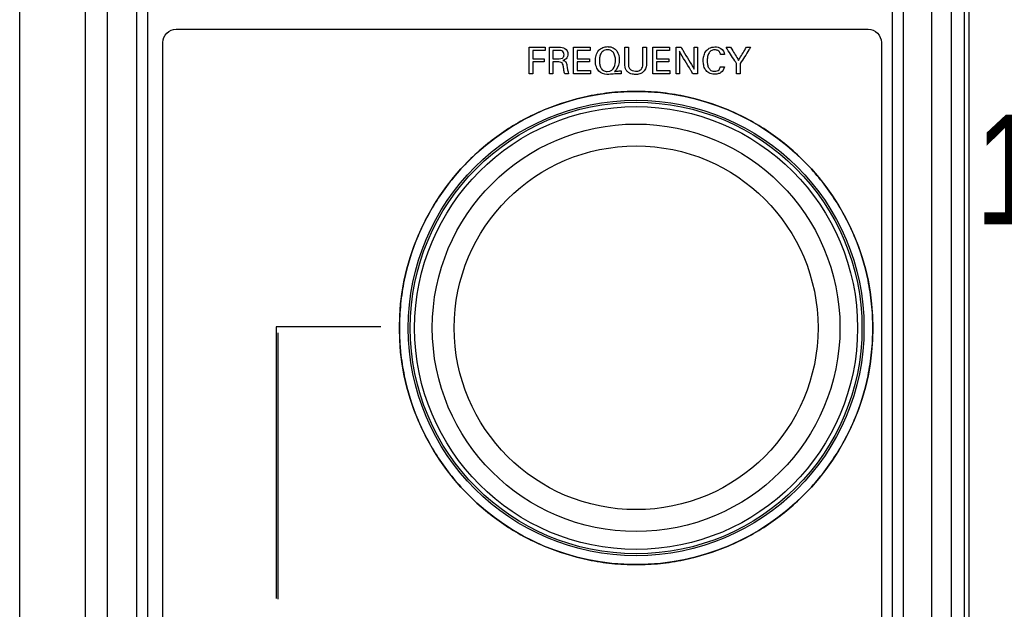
# Model space of a CAD drawing. Header units: inches. Extents: x 0 to 34, y 0 to 22.
# Tile 33 of 86: x 11.1 to 12.2, y 10.8 to 11.5. Entities that reach past the tile are written whole.
import ezdxf

# ---------------------------------------------------------------- set-up
doc = ezdxf.new("R2010")
doc.units = ezdxf.units.IN
doc.header["$LTSCALE"] = 1.87
doc.header["$MEASUREMENT"] = 0
doc.layers.get('0').update_dxf_attribs({"linetype": 'CONTINUOUS'})
doc.layers.add('DATUMCURVES', color=7, linetype='CONTINUOUS')
doc.layers.add('DIMENSIONS', color=7, linetype='CONTINUOUS')
doc.styles.get("Standard").update_dxf_attribs({"font": 'txt', "width": 0.8})
doc.dimstyles.new('DIMSTYLE_1', dxfattribs={"dimtxt": 0.125, "dimasz": 0.1875, "dimexe": 0.18, "dimexo": 0.0625, "dimgap": 0.09, "dimtad": 0, "dimtih": 1, "dimtoh": 1, "dimdec": 3, "dimlfac": 2, "dimzin": 4, "dimdsep": 46, "dimtxsty": 'STANDARD', "dimblk": '_FILLED', "dimblk1": '_FILLED', "dimblk2": '_FILLED', "dimcen": 0.09, "dimadec": 0, "dimazin": 0, "dimtp": 0.01, "dimtm": 0.01, "dimtfac": 1, "dimtdec": 3, "dimtofl": 0, "dimtmove": 0, "dimatfit": 3, "dimldrblk": '_FILLED', "dimfxl": 1, "dimtolj": 1, "dimtzin": 4, "dimarcsym": 0})

# ---------------------------------------------------------------- blocks, each defined once
blk = doc.blocks.new('_FILLED')
at = {"color": 0, "linetype": 'BYBLOCK'}
blk.add_solid([(0, 0), (-1, 0.1667), (-1, -0.1667)], dxfattribs=at)
blk = doc.blocks.new('*D0')
at = {"layer": 'DIMENSIONS', "color": 2, "linetype": 'CONTINUOUS'}
for p, q in [((12.0939, 14.0742), (13.0496, 14.0673)), ((12.9246, 14.0682), (12.9057, 11.446)), ((12.885, 8.5738), (12.9039, 11.196)), ((12.1302, 8.5793), (13.01, 8.5729))]:
    blk.add_line(p, q, dxfattribs=at)
at = {"layer": 'DIMENSIONS', "color": 2, "linetype": 'CONTINUOUS', "xscale": 0.1875, "yscale": 0.1875, "zscale": 0.1875}
for p, rotation in [((12.9246, 14.0682), 89.586465), ((12.885, 8.5738), 269.586465)]:
    blk.add_blockref('_FILLED', p, dxfattribs=dict(at, rotation=rotation))
at = {"layer": 'DIMENSIONS', "color": 2, "linetype": 'CONTINUOUS', "width": 0.8}
for s, p in [('[', (12.8673, 11.2585)), (']', (13.5673, 11.2585)), ('10.989', (12.1423, 11.2585)), ('279.12', (12.9673, 11.2585))]:
    blk.add_text(s, height=0.125, dxfattribs=at).set_placement(p)

msp = doc.modelspace()

# ---------------------------------------------------------------- linework, layer by layer
at = {"color": 7, "linetype": 'CONTINUOUS'}
for p, q in [((12.12983, 9.84004), (12.12983, 13.97616)), ((12.1349, 13.97616), (12.1349, 8.63753)), ((12.09223, 13.09067), (12.09223, 9.89966)), ((12.11469, 13.09075), (12.11469, 9.89966)), ((11.05214, 9.77466), (11.05214, 13.05858)), ((11.15193, 13.05614), (11.15193, 9.89966)), ((11.12698, 13.03114), (11.12698, 9.89966)), ((12.0603, 9.92016), (12.0603, 12.98266)), ((12.0478, 9.93266), (12.0478, 12.97016)), ((11.1853, 12.55766), (11.1853, 9.92016)), ((11.1978, 12.54516), (11.1978, 9.93266))]:
    msp.add_line(p, q, dxfattribs=at)
for centre, radius in [((11.7553, 11.14016), 0.27), ((11.7553, 11.14016), 0.2599), ((11.7553, 11.14016), 0.25763), ((11.7553, 11.14016), 0.25263), ((11.7553, 11.14041), 0.2325), ((11.7553, 11.14041), 0.2075)]:
    msp.add_circle(centre, radius, dxfattribs=at)
at = {"layer": 'DATUMCURVES', "color": 40, "linetype": 'CONTINUOUS'}
for points, knots in [([(12.0478, 9.93266, -0.08195), (12.0478, 10.09086, -0.08195), (12.0478, 11.10336, -0.08195), (12.0478, 12.11586, -0.08195), (12.0478, 12.97015, -0.08195)], [0, 0, 0, 0, 0.15625, 1, 1, 1, 1]), ([(11.1978, 12.54515, -0.08195), (11.1978, 12.40909, -0.08195), (11.1978, 11.53825, -0.08195), (11.1978, 10.66742, -0.08195), (11.1978, 9.93266, -0.08195)], [0, 0, 0, 0, 0.15625, 1, 1, 1, 1]), ([(11.21556, 11.46604, -0.08195), (11.21556, 11.46986, -0.08195), (11.21878, 11.47781, -0.08195), (11.22673, 11.48104, -0.08195), (11.23056, 11.48104, -0.08195)], [0, 0, 0, 0, 0.5000115, 1, 1, 1, 1]), ([(11.23056, 11.48104, -0.08195), (11.27168, 11.48104, -0.08195), (11.53482, 11.48104, -0.08195), (11.79797, 11.48104, -0.08195), (12.02, 11.48104, -0.08195)], [0, 0, 0, 0, 0.15625, 1, 1, 1, 1]), ([(12.02, 11.48104, -0.08195), (12.02383, 11.48104, -0.08195), (12.03178, 11.47781, -0.08195), (12.035, 11.46986, -0.08195), (12.035, 11.46604, -0.08195)], [0, 0, 0, 0, 0.5000371, 1, 1, 1, 1]), ([(11.21556, 9.96711, -0.08195), (11.21556, 10.04518, -0.08195), (11.21556, 10.54482, -0.08195), (11.21556, 11.04446, -0.08195), (11.21556, 11.46604, -0.08195)], [0, 0, 0, 0, 0.15625, 1, 1, 1, 1]), ([(11.63328, 11.46047, -0.08195), (11.63422, 11.46047, -0.08195), (11.64026, 11.46047, -0.08195), (11.64629, 11.46047, -0.08195), (11.65138, 11.46047, -0.08195)], [0, 0, 0, 0, 0.15625, 1, 1, 1, 1]), ([(11.63328, 11.4301, -0.08195), (11.63328, 11.43168, -0.08195), (11.63328, 11.4418, -0.08195), (11.63328, 11.45192, -0.08195), (11.63328, 11.46047, -0.08195)], [0, 0, 0, 0, 0.15625, 1, 1, 1, 1]), ([(11.65138, 11.45689, -0.08195), (11.65066, 11.45689, -0.08195), (11.64606, 11.45689, -0.08195), (11.64146, 11.45689, -0.08195), (11.63758, 11.45689, -0.08195)], [0, 0, 0, 0, 0.15625, 1, 1, 1, 1]), ([(11.63758, 11.45689, -0.08195), (11.63758, 11.4564, -0.08195), (11.63758, 11.45324, -0.08195), (11.63758, 11.45009, -0.08195), (11.63758, 11.44743, -0.08195)], [0, 0, 0, 0, 0.15625, 1, 1, 1, 1]), ([(11.65138, 11.46047, -0.08195), (11.65138, 11.46028, -0.08195), (11.65138, 11.45909, -0.08195), (11.65138, 11.4579, -0.08195), (11.65138, 11.45689, -0.08195)], [0, 0, 0, 0, 0.15625, 1, 1, 1, 1]), ([(11.6563, 11.46047, -0.08195), (11.65686, 11.46047, -0.08195), (11.66048, 11.46047, -0.08195), (11.6641, 11.46047, -0.08195), (11.66716, 11.46047, -0.08195)], [0, 0, 0, 0, 0.15625, 1, 1, 1, 1]), ([(11.6563, 11.4301, -0.08195), (11.6563, 11.43168, -0.08195), (11.6563, 11.4418, -0.08195), (11.6563, 11.45192, -0.08195), (11.6563, 11.46047, -0.08195)], [0, 0, 0, 0, 0.15625, 1, 1, 1, 1]), ([(11.66703, 11.45693, -0.08195), (11.66668, 11.45693, -0.08195), (11.66447, 11.45693, -0.08195), (11.66225, 11.45693, -0.08195), (11.66038, 11.45693, -0.08195)], [0, 0, 0, 0, 0.15625, 1, 1, 1, 1]), ([(11.66038, 11.45693, -0.08195), (11.66038, 11.45644, -0.08195), (11.66038, 11.45325, -0.08195), (11.66038, 11.45007, -0.08195), (11.66038, 11.44738, -0.08195)], [0, 0, 0, 0, 0.15625, 1, 1, 1, 1]), ([(11.67308, 11.45201, -0.08195), (11.67308, 11.45366, -0.08195), (11.67139, 11.45691, -0.08195), (11.66826, 11.45693, -0.08195), (11.66703, 11.45693, -0.08195)], [0, 0, 0, 0, 0.5704721, 1, 1, 1, 1]), ([(11.66716, 11.46047, -0.08195), (11.66953, 11.46047, -0.08195), (11.67474, 11.46023, -0.08195), (11.67854, 11.45328, -0.08195), (11.67618, 11.44743, -0.08195), (11.6731, 11.44585, -0.08195), (11.67178, 11.44549, -0.08195)], [0, 0, 0, 0, 0.2961704, 0.5890688, 0.8301716, 1, 1, 1, 1]), ([(11.68395, 11.46047, -0.08195), (11.68494, 11.46047, -0.08195), (11.69129, 11.46047, -0.08195), (11.69765, 11.46047, -0.08195), (11.703, 11.46047, -0.08195)], [0, 0, 0, 0, 0.15625, 1, 1, 1, 1]), ([(11.68395, 11.4301, -0.08195), (11.68395, 11.43168, -0.08195), (11.68395, 11.4418, -0.08195), (11.68395, 11.45192, -0.08195), (11.68395, 11.46047, -0.08195)], [0, 0, 0, 0, 0.15625, 1, 1, 1, 1]), ([(11.703, 11.45689, -0.08195), (11.70223, 11.45689, -0.08195), (11.69728, 11.45689, -0.08195), (11.69233, 11.45689, -0.08195), (11.68815, 11.45689, -0.08195)], [0, 0, 0, 0, 0.15625, 1, 1, 1, 1]), ([(11.68815, 11.45689, -0.08195), (11.68815, 11.4564, -0.08195), (11.68815, 11.45324, -0.08195), (11.68815, 11.45009, -0.08195), (11.68815, 11.44743, -0.08195)], [0, 0, 0, 0, 0.15625, 1, 1, 1, 1]), ([(11.703, 11.46047, -0.08195), (11.703, 11.46028, -0.08195), (11.703, 11.45909, -0.08195), (11.703, 11.4579, -0.08195), (11.703, 11.45689, -0.08195)], [0, 0, 0, 0, 0.15625, 1, 1, 1, 1]), ([(11.72199, 11.42946, -0.08195), (11.71866, 11.42946, -0.08195), (11.71303, 11.43155, -0.08195), (11.70939, 11.43845, -0.08195), (11.70867, 11.44475, -0.08195), (11.70929, 11.45137, -0.08195), (11.712, 11.45716, -0.08195), (11.71721, 11.46057, -0.08195), (11.72114, 11.46121, -0.08195), (11.72323, 11.46118, -0.08195), (11.72341, 11.46118, -0.08195)], [0, 0, 0, 0, 0.2117253, 0.3305902, 0.4800946, 0.608962, 0.7508106, 0.8687959, 0.9885898, 1, 1, 1, 1]), ([(11.73175, 11.44515, -0.08195), (11.73175, 11.44907, -0.08195), (11.73049, 11.45377, -0.08195), (11.72707, 11.45668, -0.08195), (11.72463, 11.45754, -0.08195), (11.72216, 11.45779, -0.08195), (11.71955, 11.4574, -0.08195), (11.71671, 11.45588, -0.08195), (11.7145, 11.45269, -0.08195), (11.71363, 11.44899, -0.08195), (11.71338, 11.44641, -0.08195), (11.71336, 11.4453, -0.08195), (11.71336, 11.44472, -0.08195), (11.71336, 11.44458, -0.08195)], [0, 0, 0, 0, 0.2013286, 0.3019929, 0.3523251, 0.4026572, 0.4746137, 0.5465702, 0.6904832, 0.8343963, 0.9063528, 0.9783093, 1, 1, 1, 1]), ([(11.72341, 11.46118, -0.08195), (11.72542, 11.46112, -0.08195), (11.72925, 11.46036, -0.08195), (11.73498, 11.45524, -0.08195), (11.73603, 11.44945, -0.08195), (11.73603, 11.44587, -0.08195)], [0, 0, 0, 0, 0.2684212, 0.5126915, 1, 1, 1, 1]), ([(11.74227, 11.44196, -0.08195), (11.74227, 11.44292, -0.08195), (11.74227, 11.44909, -0.08195), (11.74227, 11.45526, -0.08195), (11.74227, 11.46047, -0.08195)], [0, 0, 0, 0, 0.15625, 1, 1, 1, 1]), ([(11.74227, 11.46047, -0.08195), (11.74249, 11.46047, -0.08195), (11.74389, 11.46047, -0.08195), (11.74529, 11.46047, -0.08195), (11.74648, 11.46047, -0.08195)], [0, 0, 0, 0, 0.15625, 1, 1, 1, 1]), ([(11.74648, 11.46047, -0.08195), (11.74648, 11.45949, -0.08195), (11.74648, 11.45322, -0.08195), (11.74648, 11.44695, -0.08195), (11.74648, 11.44166, -0.08195)], [0, 0, 0, 0, 0.15625, 1, 1, 1, 1]), ([(11.76297, 11.44183, -0.08195), (11.76297, 11.4428, -0.08195), (11.76297, 11.44901, -0.08195), (11.76297, 11.45523, -0.08195), (11.76297, 11.46047, -0.08195)], [0, 0, 0, 0, 0.15625, 1, 1, 1, 1]), ([(11.76297, 11.46047, -0.08195), (11.76318, 11.46047, -0.08195), (11.76454, 11.46047, -0.08195), (11.7659, 11.46047, -0.08195), (11.76704, 11.46047, -0.08195)], [0, 0, 0, 0, 0.15625, 1, 1, 1, 1]), ([(11.76704, 11.46047, -0.08195), (11.76704, 11.45949, -0.08195), (11.76704, 11.45325, -0.08195), (11.76704, 11.44701, -0.08195), (11.76704, 11.44175, -0.08195)], [0, 0, 0, 0, 0.15625, 1, 1, 1, 1]), ([(11.77429, 11.46047, -0.08195), (11.77529, 11.46047, -0.08195), (11.78164, 11.46047, -0.08195), (11.78799, 11.46047, -0.08195), (11.79335, 11.46047, -0.08195)], [0, 0, 0, 0, 0.15625, 1, 1, 1, 1]), ([(11.77429, 11.4301, -0.08195), (11.77429, 11.43168, -0.08195), (11.77429, 11.4418, -0.08195), (11.77429, 11.45192, -0.08195), (11.77429, 11.46047, -0.08195)], [0, 0, 0, 0, 0.15625, 1, 1, 1, 1]), ([(11.79335, 11.45689, -0.08195), (11.79258, 11.45689, -0.08195), (11.78763, 11.45689, -0.08195), (11.78268, 11.45689, -0.08195), (11.7785, 11.45689, -0.08195)], [0, 0, 0, 0, 0.15625, 1, 1, 1, 1]), ([(11.7785, 11.45689, -0.08195), (11.7785, 11.4564, -0.08195), (11.7785, 11.45324, -0.08195), (11.7785, 11.45009, -0.08195), (11.7785, 11.44743, -0.08195)], [0, 0, 0, 0, 0.15625, 1, 1, 1, 1]), ([(11.79335, 11.46047, -0.08195), (11.79335, 11.46028, -0.08195), (11.79335, 11.45909, -0.08195), (11.79335, 11.4579, -0.08195), (11.79335, 11.45689, -0.08195)], [0, 0, 0, 0, 0.15625, 1, 1, 1, 1]), ([(11.8008, 11.46047, -0.08195), (11.80111, 11.46047, -0.08195), (11.80306, 11.46047, -0.08195), (11.80501, 11.46047, -0.08195), (11.80665, 11.46047, -0.08195)], [0, 0, 0, 0, 0.15625, 1, 1, 1, 1]), ([(11.8008, 11.4301, -0.08195), (11.8008, 11.43168, -0.08195), (11.8008, 11.4418, -0.08195), (11.8008, 11.45192, -0.08195), (11.8008, 11.46047, -0.08195)], [0, 0, 0, 0, 0.15625, 1, 1, 1, 1]), ([(11.82007, 11.4301, -0.08195), (11.81927, 11.43144, -0.08195), (11.81412, 11.44003, -0.08195), (11.80897, 11.44863, -0.08195), (11.80463, 11.45588, -0.08195)], [0, 0, 0, 0, 0.15625, 1, 1, 1, 1]), ([(11.80463, 11.45588, -0.08195), (11.80463, 11.45454, -0.08195), (11.80463, 11.44594, -0.08195), (11.80463, 11.43735, -0.08195), (11.80463, 11.4301, -0.08195)], [0, 0, 0, 0, 0.15625, 1, 1, 1, 1]), ([(11.80665, 11.46047, -0.08195), (11.80743, 11.45916, -0.08195), (11.8124, 11.45079, -0.08195), (11.81738, 11.44242, -0.08195), (11.82158, 11.43535, -0.08195)], [0, 0, 0, 0, 0.15625, 1, 1, 1, 1]), ([(11.82158, 11.43535, -0.08195), (11.82158, 11.43666, -0.08195), (11.82158, 11.44503, -0.08195), (11.82158, 11.4534, -0.08195), (11.82158, 11.46047, -0.08195)], [0, 0, 0, 0, 0.15625, 1, 1, 1, 1]), ([(11.82158, 11.46047, -0.08195), (11.82178, 11.46047, -0.08195), (11.82308, 11.46047, -0.08195), (11.82437, 11.46047, -0.08195), (11.82545, 11.46047, -0.08195)], [0, 0, 0, 0, 0.15625, 1, 1, 1, 1]), ([(11.82545, 11.46047, -0.08195), (11.82545, 11.45888, -0.08195), (11.82545, 11.44876, -0.08195), (11.82545, 11.43864, -0.08195), (11.82545, 11.4301, -0.08195)], [0, 0, 0, 0, 0.15625, 1, 1, 1, 1]), ([(11.83214, 11.44866, -0.08195), (11.83221, 11.44915, -0.08195), (11.83265, 11.45148, -0.08195), (11.8341, 11.45554, -0.08195), (11.83855, 11.46006, -0.08195), (11.84521, 11.46131, -0.08195), (11.85281, 11.46005, -0.08195), (11.85584, 11.45492, -0.08195), (11.85605, 11.45226, -0.08195)], [0, 0, 0, 0, 0.0430517, 0.2037645, 0.3679976, 0.5650604, 0.7690886, 1, 1, 1, 1]), ([(11.85154, 11.45226, -0.08195), (11.85148, 11.45269, -0.08195), (11.85127, 11.45376, -0.08195), (11.85042, 11.45553, -0.08195), (11.84877, 11.45683, -0.08195), (11.84682, 11.45743, -0.08195), (11.8448, 11.4576, -0.08195), (11.84258, 11.45734, -0.08195), (11.83988, 11.45611, -0.08195), (11.83763, 11.4532, -0.08195), (11.83655, 11.44915, -0.08195), (11.83628, 11.44513, -0.08195), (11.83643, 11.44253, -0.08195), (11.83662, 11.44132, -0.08195)], [0, 0, 0, 0, 0.0430366, 0.1083597, 0.1912053, 0.2441592, 0.3094429, 0.3923221, 0.464329, 0.5999038, 0.7414887, 0.8778031, 1, 1, 1, 1]), ([(11.86977, 11.44204, -0.08195), (11.86915, 11.443, -0.08195), (11.86519, 11.44914, -0.08195), (11.86124, 11.45528, -0.08195), (11.8579, 11.46047, -0.08195)], [0, 0, 0, 0, 0.15625, 1, 1, 1, 1]), ([(11.8579, 11.46047, -0.08195), (11.85818, 11.46047, -0.08195), (11.85991, 11.46047, -0.08195), (11.86165, 11.46047, -0.08195), (11.86312, 11.46047, -0.08195)], [0, 0, 0, 0, 0.15625, 1, 1, 1, 1]), ([(11.86312, 11.46047, -0.08195), (11.86359, 11.45969, -0.08195), (11.86657, 11.45473, -0.08195), (11.86956, 11.44977, -0.08195), (11.87208, 11.44558, -0.08195)], [0, 0, 0, 0, 0.15625, 1, 1, 1, 1]), ([(11.87208, 11.44558, -0.08195), (11.87255, 11.44635, -0.08195), (11.87558, 11.45132, -0.08195), (11.87861, 11.45628, -0.08195), (11.88117, 11.46047, -0.08195)], [0, 0, 0, 0, 0.15625, 1, 1, 1, 1]), ([(11.88588, 11.46047, -0.08195), (11.88526, 11.4595, -0.08195), (11.88131, 11.45328, -0.08195), (11.87735, 11.44707, -0.08195), (11.87402, 11.44183, -0.08195)], [0, 0, 0, 0, 0.15625, 1, 1, 1, 1]), ([(11.88117, 11.46047, -0.08195), (11.88141, 11.46047, -0.08195), (11.88298, 11.46047, -0.08195), (11.88455, 11.46047, -0.08195), (11.88588, 11.46047, -0.08195)], [0, 0, 0, 0, 0.15625, 1, 1, 1, 1]), ([(12.035, 11.46604, -0.08195), (12.035, 11.38797, -0.08195), (12.035, 10.88833, -0.08195), (12.035, 10.38868, -0.08195), (12.035, 9.96711, -0.08195)], [0, 0, 0, 0, 0.15625, 1, 1, 1, 1]), ([(11.63758, 11.44743, -0.08195), (11.63825, 11.44743, -0.08195), (11.64259, 11.44743, -0.08195), (11.64692, 11.44743, -0.08195), (11.65058, 11.44743, -0.08195)], [0, 0, 0, 0, 0.15625, 1, 1, 1, 1]), ([(11.65058, 11.44743, -0.08195), (11.65058, 11.44724, -0.08195), (11.65058, 11.44606, -0.08195), (11.65058, 11.44489, -0.08195), (11.65058, 11.44389, -0.08195)], [0, 0, 0, 0, 0.15625, 1, 1, 1, 1]), ([(11.66038, 11.44738, -0.08195), (11.66073, 11.44738, -0.08195), (11.66294, 11.44738, -0.08195), (11.66516, 11.44738, -0.08195), (11.66703, 11.44738, -0.08195)], [0, 0, 0, 0, 0.15625, 1, 1, 1, 1]), ([(11.66703, 11.44738, -0.08195), (11.66725, 11.44738, -0.08195), (11.66859, 11.44741, -0.08195), (11.67005, 11.44748, -0.08195), (11.67102, 11.44806, -0.08195)], [0, 0, 0, 0, 0.1624546, 1, 1, 1, 1]), ([(11.67102, 11.44806, -0.08195), (11.67122, 11.44817, -0.08195), (11.67247, 11.44905, -0.08195), (11.67308, 11.45073, -0.08195), (11.67308, 11.45201, -0.08195)], [0, 0, 0, 0, 0.1539474, 1, 1, 1, 1]), ([(11.67178, 11.44549, -0.08195), (11.67298, 11.44518, -0.08195), (11.67568, 11.44399, -0.08195), (11.67625, 11.44106, -0.08195), (11.67641, 11.43964, -0.08195)], [0, 0, 0, 0, 0.4634273, 1, 1, 1, 1]), ([(11.68815, 11.44743, -0.08195), (11.68889, 11.44743, -0.08195), (11.6936, 11.44743, -0.08195), (11.69831, 11.44743, -0.08195), (11.70229, 11.44743, -0.08195)], [0, 0, 0, 0, 0.15625, 1, 1, 1, 1]), ([(11.70229, 11.44743, -0.08195), (11.70229, 11.44724, -0.08195), (11.70229, 11.44606, -0.08195), (11.70229, 11.44489, -0.08195), (11.70229, 11.44389, -0.08195)], [0, 0, 0, 0, 0.15625, 1, 1, 1, 1]), ([(11.73603, 11.44587, -0.08195), (11.73603, 11.44497, -0.08195), (11.73588, 11.44021, -0.08195), (11.73357, 11.43523, -0.08195), (11.73053, 11.43283, -0.08195)], [0, 0, 0, 0, 0.1886376, 1, 1, 1, 1]), ([(11.7785, 11.44743, -0.08195), (11.77923, 11.44743, -0.08195), (11.78395, 11.44743, -0.08195), (11.78866, 11.44743, -0.08195), (11.79263, 11.44743, -0.08195)], [0, 0, 0, 0, 0.15625, 1, 1, 1, 1]), ([(11.79263, 11.44743, -0.08195), (11.79263, 11.44724, -0.08195), (11.79263, 11.44606, -0.08195), (11.79263, 11.44489, -0.08195), (11.79263, 11.44389, -0.08195)], [0, 0, 0, 0, 0.15625, 1, 1, 1, 1]), ([(11.85596, 11.43809, -0.08195), (11.85569, 11.43557, -0.08195), (11.85333, 11.43181, -0.08195), (11.84849, 11.42995, -0.08195), (11.84371, 11.42937, -0.08195), (11.83814, 11.43044, -0.08195), (11.83389, 11.43485, -0.08195), (11.83218, 11.4399, -0.08195), (11.83174, 11.44455, -0.08195), (11.83195, 11.44743, -0.08195), (11.83214, 11.44866, -0.08195)], [0, 0, 0, 0, 0.1828906, 0.2750455, 0.3695007, 0.5308288, 0.663292, 0.7918466, 0.9100603, 1, 1, 1, 1]), ([(11.85605, 11.45226, -0.08195), (11.85581, 11.45226, -0.08195), (11.85431, 11.45226, -0.08195), (11.85281, 11.45226, -0.08195), (11.85154, 11.45226, -0.08195)], [0, 0, 0, 0, 0.15625, 1, 1, 1, 1]), ([(11.65058, 11.44389, -0.08195), (11.6499, 11.44389, -0.08195), (11.64557, 11.44389, -0.08195), (11.64123, 11.44389, -0.08195), (11.63758, 11.44389, -0.08195)], [0, 0, 0, 0, 0.15625, 1, 1, 1, 1]), ([(11.63758, 11.44389, -0.08195), (11.63758, 11.44317, -0.08195), (11.63758, 11.43857, -0.08195), (11.63758, 11.43398, -0.08195), (11.63758, 11.4301, -0.08195)], [0, 0, 0, 0, 0.15625, 1, 1, 1, 1]), ([(11.66577, 11.44381, -0.08195), (11.66549, 11.44381, -0.08195), (11.66372, 11.44381, -0.08195), (11.66195, 11.44381, -0.08195), (11.66046, 11.44381, -0.08195)], [0, 0, 0, 0, 0.15625, 1, 1, 1, 1]), ([(11.66046, 11.44381, -0.08195), (11.66046, 11.44309, -0.08195), (11.66046, 11.43852, -0.08195), (11.66046, 11.43395, -0.08195), (11.66046, 11.4301, -0.08195)], [0, 0, 0, 0, 0.15625, 1, 1, 1, 1]), ([(11.6738, 11.4301, -0.08195), (11.67338, 11.43136, -0.08195), (11.67292, 11.4341, -0.08195), (11.67243, 11.43819, -0.08195), (11.67159, 11.44362, -0.08195), (11.66749, 11.44381, -0.08195), (11.66577, 11.44381, -0.08195)], [0, 0, 0, 0, 0.2205894, 0.4505813, 0.7139488, 1, 1, 1, 1]), ([(11.70229, 11.44389, -0.08195), (11.70155, 11.44389, -0.08195), (11.69684, 11.44389, -0.08195), (11.69213, 11.44389, -0.08195), (11.68815, 11.44389, -0.08195)], [0, 0, 0, 0, 0.15625, 1, 1, 1, 1]), ([(11.68815, 11.44389, -0.08195), (11.68815, 11.44337, -0.08195), (11.68815, 11.44, -0.08195), (11.68815, 11.43664, -0.08195), (11.68815, 11.4338, -0.08195)], [0, 0, 0, 0, 0.15625, 1, 1, 1, 1]), ([(11.68815, 11.4338, -0.08195), (11.68894, 11.4338, -0.08195), (11.69401, 11.4338, -0.08195), (11.69907, 11.4338, -0.08195), (11.70334, 11.4338, -0.08195)], [0, 0, 0, 0, 0.15625, 1, 1, 1, 1]), ([(11.70334, 11.4338, -0.08195), (11.70334, 11.43361, -0.08195), (11.70334, 11.43237, -0.08195), (11.70334, 11.43114, -0.08195), (11.70334, 11.4301, -0.08195)], [0, 0, 0, 0, 0.15625, 1, 1, 1, 1]), ([(11.71336, 11.44458, -0.08195), (11.71337, 11.44405, -0.08195), (11.71344, 11.44293, -0.08195), (11.71381, 11.44025, -0.08195), (11.71494, 11.43684, -0.08195), (11.71766, 11.43365, -0.08195), (11.7206, 11.43275, -0.08195), (11.72241, 11.43275, -0.08195)], [0, 0, 0, 0, 0.1025641, 0.2307692, 0.4871795, 0.7435897, 1, 1, 1, 1]), ([(11.73053, 11.43283, -0.08195), (11.73082, 11.43289, -0.08195), (11.7326, 11.43327, -0.08195), (11.73443, 11.43342, -0.08195), (11.73595, 11.43342, -0.08195)], [0, 0, 0, 0, 0.1651905, 1, 1, 1, 1]), ([(11.76704, 11.44175, -0.08195), (11.76704, 11.44057, -0.08195), (11.76692, 11.43859, -0.08195), (11.76602, 11.43584, -0.08195), (11.76454, 11.43342, -0.08195), (11.76226, 11.43136, -0.08195), (11.75951, 11.4301, -0.08195), (11.757, 11.42956, -0.08195), (11.75461, 11.42941, -0.08195), (11.75211, 11.42961, -0.08195), (11.74926, 11.43029, -0.08195), (11.74634, 11.43174, -0.08195), (11.74273, 11.43521, -0.08195), (11.74227, 11.43934, -0.08195), (11.74227, 11.44196, -0.08195)], [0, 0, 0, 0, 0.0890674, 0.1487613, 0.2170535, 0.3013004, 0.3768696, 0.4431281, 0.494542, 0.5574086, 0.6325273, 0.714189, 0.8019454, 1, 1, 1, 1]), ([(11.74648, 11.44166, -0.08195), (11.74648, 11.44096, -0.08195), (11.74655, 11.43908, -0.08195), (11.74713, 11.43717, -0.08195), (11.74783, 11.4362, -0.08195)], [0, 0, 0, 0, 0.3694126, 1, 1, 1, 1]), ([(11.74783, 11.4362, -0.08195), (11.74934, 11.43418, -0.08195), (11.75391, 11.43272, -0.08195), (11.75928, 11.43362, -0.08195), (11.76269, 11.43699, -0.08195), (11.76297, 11.44009, -0.08195), (11.76297, 11.44183, -0.08195)], [0, 0, 0, 0, 0.3579991, 0.5881742, 0.7519777, 1, 1, 1, 1]), ([(11.79263, 11.44389, -0.08195), (11.7919, 11.44389, -0.08195), (11.78718, 11.44389, -0.08195), (11.78247, 11.44389, -0.08195), (11.7785, 11.44389, -0.08195)], [0, 0, 0, 0, 0.15625, 1, 1, 1, 1]), ([(11.7785, 11.44389, -0.08195), (11.7785, 11.44337, -0.08195), (11.7785, 11.44, -0.08195), (11.7785, 11.43664, -0.08195), (11.7785, 11.4338, -0.08195)], [0, 0, 0, 0, 0.15625, 1, 1, 1, 1]), ([(11.7785, 11.4338, -0.08195), (11.77929, 11.4338, -0.08195), (11.78435, 11.4338, -0.08195), (11.78941, 11.4338, -0.08195), (11.79368, 11.4338, -0.08195)], [0, 0, 0, 0, 0.15625, 1, 1, 1, 1]), ([(11.79368, 11.4338, -0.08195), (11.79368, 11.43361, -0.08195), (11.79368, 11.43237, -0.08195), (11.79368, 11.43114, -0.08195), (11.79368, 11.4301, -0.08195)], [0, 0, 0, 0, 0.15625, 1, 1, 1, 1]), ([(11.83662, 11.44132, -0.08195), (11.83665, 11.44112, -0.08195), (11.83691, 11.43958, -0.08195), (11.83774, 11.43684, -0.08195), (11.84062, 11.43364, -0.08195), (11.84438, 11.4329, -0.08195), (11.84764, 11.43329, -0.08195), (11.84987, 11.43461, -0.08195), (11.85097, 11.43644, -0.08195), (11.85125, 11.4376, -0.08195), (11.85133, 11.43809, -0.08195)], [0, 0, 0, 0, 0.0281418, 0.2140097, 0.3886496, 0.5905683, 0.7144466, 0.8365874, 0.9323493, 1, 1, 1, 1]), ([(11.85133, 11.43809, -0.08195), (11.85157, 11.43809, -0.08195), (11.85312, 11.43809, -0.08195), (11.85466, 11.43809, -0.08195), (11.85596, 11.43809, -0.08195)], [0, 0, 0, 0, 0.15625, 1, 1, 1, 1]), ([(11.86977, 11.4301, -0.08195), (11.86977, 11.43072, -0.08195), (11.86977, 11.4347, -0.08195), (11.86977, 11.43868, -0.08195), (11.86977, 11.44204, -0.08195)], [0, 0, 0, 0, 0.15625, 1, 1, 1, 1]), ([(11.87402, 11.44183, -0.08195), (11.87402, 11.44122, -0.08195), (11.87402, 11.43731, -0.08195), (11.87402, 11.4334, -0.08195), (11.87402, 11.4301, -0.08195)], [0, 0, 0, 0, 0.15625, 1, 1, 1, 1]), ([(11.63758, 11.4301, -0.08195), (11.63735, 11.4301, -0.08195), (11.63592, 11.4301, -0.08195), (11.63449, 11.4301, -0.08195), (11.63328, 11.4301, -0.08195)], [0, 0, 0, 0, 0.15625, 1, 1, 1, 1]), ([(11.66046, 11.4301, -0.08195), (11.66025, 11.4301, -0.08195), (11.65886, 11.4301, -0.08195), (11.65747, 11.4301, -0.08195), (11.6563, 11.4301, -0.08195)], [0, 0, 0, 0, 0.15625, 1, 1, 1, 1]), ([(11.67831, 11.4301, -0.08195), (11.67807, 11.4301, -0.08195), (11.67657, 11.4301, -0.08195), (11.67507, 11.4301, -0.08195), (11.6738, 11.4301, -0.08195)], [0, 0, 0, 0, 0.15625, 1, 1, 1, 1]), ([(11.70334, 11.4301, -0.08195), (11.70233, 11.4301, -0.08195), (11.69587, 11.4301, -0.08195), (11.6894, 11.4301, -0.08195), (11.68395, 11.4301, -0.08195)], [0, 0, 0, 0, 0.15625, 1, 1, 1, 1]), ([(11.73313, 11.4301, -0.08195), (11.73237, 11.4301, -0.08195), (11.73049, 11.43005, -0.08195), (11.72756, 11.42993, -0.08195), (11.72461, 11.42961, -0.08195), (11.72277, 11.42946, -0.08195), (11.72199, 11.42946, -0.08195)], [0, 0, 0, 0, 0.2041502, 0.5052649, 0.7885886, 1, 1, 1, 1]), ([(11.73818, 11.4301, -0.08195), (11.73792, 11.4301, -0.08195), (11.73623, 11.4301, -0.08195), (11.73455, 11.4301, -0.08195), (11.73313, 11.4301, -0.08195)], [0, 0, 0, 0, 0.15625, 1, 1, 1, 1]), ([(11.79368, 11.4301, -0.08195), (11.79267, 11.4301, -0.08195), (11.78621, 11.4301, -0.08195), (11.77975, 11.4301, -0.08195), (11.77429, 11.4301, -0.08195)], [0, 0, 0, 0, 0.15625, 1, 1, 1, 1]), ([(11.80463, 11.4301, -0.08195), (11.80443, 11.4301, -0.08195), (11.80315, 11.4301, -0.08195), (11.80188, 11.4301, -0.08195), (11.8008, 11.4301, -0.08195)], [0, 0, 0, 0, 0.15625, 1, 1, 1, 1]), ([(11.82545, 11.4301, -0.08195), (11.82517, 11.4301, -0.08195), (11.82338, 11.4301, -0.08195), (11.82158, 11.4301, -0.08195), (11.82007, 11.4301, -0.08195)], [0, 0, 0, 0, 0.15625, 1, 1, 1, 1]), ([(11.87402, 11.4301, -0.08195), (11.8738, 11.4301, -0.08195), (11.87238, 11.4301, -0.08195), (11.87096, 11.4301, -0.08195), (11.86977, 11.4301, -0.08195)], [0, 0, 0, 0, 0.15625, 1, 1, 1, 1]), ([(11.75535, 11.41015, -0.08195), (11.74608, 11.41016, -0.08195), (11.72755, 11.40921, -0.08195), (11.69181, 11.40372, -0.08195), (11.6494, 11.39046, -0.08195), (11.60339, 11.3654, -0.08195), (11.57664, 11.34333, -0.08195), (11.56445, 11.33114, -0.08195)], [0, 0, 0, 0, 0.1252326, 0.2502631, 0.500324, 0.7503849, 1, 1, 1, 1]), ([(11.94625, 11.33103, -0.08195), (11.93403, 11.34326, -0.08195), (11.90725, 11.36538, -0.08195), (11.8612, 11.39046, -0.08195), (11.8188, 11.40372, -0.08195), (11.78308, 11.40921, -0.08195), (11.76459, 11.41015, -0.08195), (11.75535, 11.41015, -0.08195)], [0, 0, 0, 0, 0.2502563, 0.5002382, 0.7502201, 0.8752111, 1, 1, 1, 1]), ([(11.56445, 11.33114, -0.08195), (11.55221, 11.3189, -0.08195), (11.53008, 11.29212, -0.08195), (11.50499, 11.24606, -0.08195), (11.49173, 11.20365, -0.08195), (11.48624, 11.16792, -0.08195), (11.4853, 11.14941, -0.08195), (11.4853, 11.14016, -0.08195)], [0, 0, 0, 0, 0.2503423, 0.5002391, 0.7501358, 0.8750842, 1, 1, 1, 1]), ([(12.0253, 11.14015, -0.08195), (12.0253, 11.14941, -0.08195), (12.02435, 11.16792, -0.08195), (12.01887, 11.20365, -0.08195), (12.00561, 11.24606, -0.08195), (11.98054, 11.29208, -0.08195), (11.95845, 11.31883, -0.08195), (11.94625, 11.33103, -0.08195)], [0, 0, 0, 0, 0.1250343, 0.2500686, 0.5001372, 0.7502058, 1, 1, 1, 1]), ([(11.46397, 11.14151, -0.08195), (11.45776, 11.14151, -0.08195), (11.41804, 11.14151, -0.08195), (11.37831, 11.14151, -0.08195), (11.3448, 11.14151, -0.08195)], [0, 0, 0, 0, 0.15625, 1, 1, 1, 1]), ([(11.3448, 11.14151, -0.08195), (11.3448, 11.12536, -0.08195), (11.3448, 11.02199, -0.08195), (11.3448, 10.91862, -0.08195), (11.3448, 10.8314, -0.08195)], [0, 0, 0, 0, 0.15625, 1, 1, 1, 1]), ([(11.48546, 11.1309, -0.08195), (11.48566, 11.12474, -0.08195), (11.4867, 11.10941, -0.08195), (11.49173, 11.07666, -0.08195), (11.50499, 11.03425, -0.08195), (11.53007, 10.98821, -0.08195), (11.56322, 10.94807, -0.08195), (11.60336, 10.91492, -0.08195), (11.6494, 10.88984, -0.08195), (11.69181, 10.87658, -0.08195), (11.72754, 10.8711, -0.08195), (11.7553, 10.86968, -0.08195), (11.78307, 10.8711, -0.08195), (11.8188, 10.87658, -0.08195), (11.8612, 10.88984, -0.08195), (11.90724, 10.91492, -0.08195), (11.94738, 10.94807, -0.08195), (11.98053, 10.98821, -0.08195), (12.00561, 11.03425, -0.08195), (12.01887, 11.07666, -0.08195), (12.02435, 11.11238, -0.08195), (12.0253, 11.1309, -0.08195), (12.0253, 11.14015, -0.08195)], [0, 0, 0, 0, 0.0210541, 0.0526352, 0.1157974, 0.1789596, 0.2421218, 0.305284, 0.3684462, 0.4316084, 0.4631895, 0.4947706, 0.5263474, 0.5579243, 0.621078, 0.6842316, 0.7473853, 0.810539, 0.8736927, 0.9368463, 0.9684232, 1, 1, 1, 1])]:
    msp.add_open_spline(points, degree=3, knots=knots, dxfattribs=at)
for points in [[(11.72241, 11.43275, -0.08195), (11.73107, 11.43275, -0.08195), (11.73175, 11.442, -0.08195), (11.73175, 11.44515, -0.08195)], [(11.67641, 11.43964, -0.08195), (11.67679, 11.43642, -0.08195), (11.67723, 11.43316, -0.08195), (11.67831, 11.4301, -0.08195)], [(11.73595, 11.43342, -0.08195), (11.73669, 11.43342, -0.08195), (11.73744, 11.43342, -0.08195), (11.73818, 11.43342, -0.08195)], [(11.73818, 11.43342, -0.08195), (11.73818, 11.43231, -0.08195), (11.73818, 11.4312, -0.08195), (11.73818, 11.4301, -0.08195)], [(11.34645, 11.13446, -0.08195), (11.34645, 11.03318, -0.08195), (11.34645, 10.9319, -0.08195), (11.34645, 10.83061, -0.08195)], [(11.4853, 11.14016, -0.08195), (11.4853, 11.13707, -0.08195), (11.48535, 11.13398, -0.08195), (11.48546, 11.1309, -0.08195)]]:
    msp.add_open_spline(points, degree=3, dxfattribs=at)

# ---------------------------------------------------------------- dimensions: what is measured, and where the dimension line sits
at = {"layer": 'DIMENSIONS', "color": 2, "linetype": 'CONTINUOUS'}
dim = msp.add_linear_dim(base=(12.92462, 14.06821), p1=(12.13025, 8.57928), p2=(12.09386, 14.07421), angle=89.58647, dimstyle='DIMSTYLE_1', dxfattribs=at)
dim.commit()
dim.dimension.update_dxf_attribs({"geometry": '*D0', "text_midpoint": (12.90479, 11.32102), "dimtype": 160})

doc.saveas('drawing.dxf')
